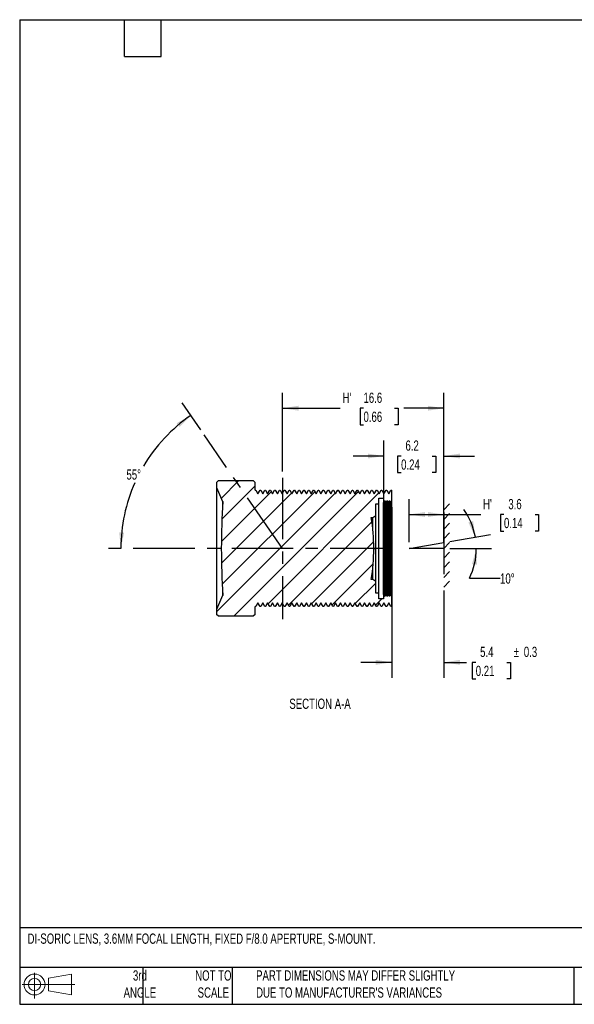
# Model space of a CAD drawing. Header units: millimetres. Extents: x 3 to 137, y 3 to 105.
# Tile 1 of 3: x 3 to 60, y 3 to 105. Entities that reach past the tile are written whole.
import ezdxf

# ---------------------------------------------------------------- set-up
doc = ezdxf.new("R2010")
doc.units = ezdxf.units.MM
doc.header["$LTSCALE"] = 0.5
doc.header["$PDSIZE"] = -1
doc.linetypes.add('CENTERX2', pattern=[20.32, 12.7, -2.54, 2.54, -2.54])
doc.layers.add('CENTER', color=40, linetype='CENTERX2')
doc.layers.add('DIMENSIONS', color=140, linetype='Continuous', lineweight=25)
doc.layers.add('TEXT', color=140, linetype='Continuous', lineweight=25)
doc.styles.add('SLDTEXTSTYLE0', font='TXT', dxfattribs={"width": 0.7})
doc.dimstyles.new('SLDDIMSTYLE2', dxfattribs={"dimtxt": 1.079004, "dimasz": 1.651, "dimexe": 0, "dimexo": 0.0625, "dimgap": 0.269751, "dimtad": 0, "dimtih": 1, "dimtoh": 1, "dimrnd": 1e-09, "dimzin": 12, "dimdsep": 46, "dimtxsty": 'SLDTEXTSTYLE0', "dimsah": 1, "dimcen": 0.09, "dimadec": 0, "dimazin": 3, "dimtfac": 1, "dimtofl": 0, "dimtmove": 0, "dimatfit": 3, "dimfxl": 0, "dimfrac": 2, "dimtolj": 1, "dimtzin": 12, "dimarcsym": 0})
doc.dimstyles.new('SLDDIMSTYLE4', dxfattribs={"dimtxt": 1.079004, "dimasz": 1.651, "dimexe": 0, "dimexo": 0.0625, "dimgap": 0.269751, "dimtad": 0, "dimtih": 1, "dimtoh": 1, "dimdec": 4, "dimlfac": 0.5, "dimzin": 12, "dimdsep": 46, "dimtxsty": 'SLDTEXTSTYLE0', "dimsah": 1, "dimcen": 0.09, "dimadec": 0, "dimazin": 3, "dimtfac": 1, "dimtdec": 0, "dimtofl": 0, "dimtmove": 0, "dimatfit": 3, "dimfxl": 0, "dimfrac": 2, "dimtolj": 1, "dimtzin": 12, "dimarcsym": 0})
doc.dimstyles.new('SLDDIMSTYLE5', dxfattribs={"dimtxt": 1.079004, "dimasz": 1.651, "dimexe": 0, "dimexo": 0.0625, "dimgap": 0.269751, "dimtad": 0, "dimtih": 1, "dimtoh": 1, "dimrnd": 1e-09, "dimzin": 12, "dimdsep": 46, "dimtxsty": 'SLDTEXTSTYLE0', "dimsah": 1, "dimcen": 0.09, "dimadec": 0, "dimazin": 3, "dimtfac": 1, "dimtmove": 0, "dimatfit": 0, "dimfxl": 0, "dimfrac": 2, "dimtolj": 1, "dimtzin": 12, "dimarcsym": 0})

# ---------------------------------------------------------------- blocks, each defined once
blk = doc.blocks.new('Block11')
at = {"color": 7, "linetype": 'Continuous', "lineweight": 18}
for p, q in [((1.29, 2.66), (1.29, 0)), ((2.74, 2.08), (5.09, 2.52)), ((2.74, 0.8), (2.74, 2.08)), ((5.09, 2.52), (5.09, 0.37)), ((0, 1.44), (5.44, 1.44)), ((2.74, 0.8), (5.09, 0.37))]:
    blk.add_line(p, q, dxfattribs=at)
for radius in [1.08, 0.643]:
    blk.add_circle((1.29, 1.44), radius, dxfattribs=at)
blk = doc.blocks.new('Block12')
at = {"color": 7, "linetype": 'Continuous'}
blk.add_blockref('Block11', (0, 0), dxfattribs=at)
blk = doc.blocks.new('_D_4')
at = {"layer": 'DIMENSIONS'}
blk.add_line((21.85, 62.46), (19.93, 65.25), dxfattribs=at)
for start, end in [(124.56, 149.3186), (155.9592, 180)]:
    blk.add_arc((30.28, 50.21), 16.67, start, end, dxfattribs=at)
for points in [[(20.83, 63.94), (19.36, 63.14), (19.67, 62.74)], [(13.61, 50.21), (13.95, 51.85), (13.44, 51.87)]]:
    blk.add_solid(points, dxfattribs=at)
at = {"layer": 'DIMENSIONS', "insert": (14.19, 58.37), "char_height": 1.058, "attachment_point": 1, "style": 'SLDTEXTSTYLE0'}
blk.add_mtext('55°', dxfattribs=at)
blk = doc.blocks.new('_D_5')
at = {"layer": 'DIMENSIONS'}
for p, q in [((41.56, 54.47), (41.56, 36.87)), ((46.93, 45.88), (46.93, 36.87)), ((41.56, 38.46), (38.38, 38.46)), ((46.93, 38.46), (49.25, 38.46)), ((50.22, 38.46), (49.86, 38.46)), ((49.86, 38.46), (49.86, 36.75)), ((53.42, 38.46), (53.79, 38.46)), ((53.79, 38.46), (53.79, 36.75)), ((49.86, 36.75), (50.22, 36.75)), ((53.79, 36.75), (53.42, 36.75))]:
    blk.add_line(p, q, dxfattribs=at)
for points in [[(41.56, 38.46), (39.91, 38.72), (39.91, 38.21)], [(46.93, 38.46), (48.58, 38.21), (48.58, 38.72)]]:
    blk.add_solid(points, dxfattribs=at)
at = {"layer": 'DIMENSIONS', "char_height": 1.058, "attachment_point": 1, "style": 'SLDTEXTSTYLE0'}
for s, insert in [('5.4', (50.67, 40.07)), ('%%p', (54.15, 40.07)), ('0.3', (55.18, 40.07)), ('0.21', (50.22, 38.11))]:
    blk.add_mtext(s, dxfattribs=dict(at, insert=insert))
blk = doc.blocks.new('_D_6')
at = {"layer": 'DIMENSIONS'}
for p, q in [((40.75, 50.85), (40.75, 61.34)), ((46.93, 54.55), (46.93, 61.34)), ((40.75, 59.75), (37.57, 59.75)), ((42.52, 59.75), (42.16, 59.75)), ((42.16, 59.75), (42.16, 58.04)), ((45.73, 59.75), (46.09, 59.75)), ((46.09, 59.75), (46.09, 58.04)), ((46.93, 59.75), (50.1, 59.75)), ((42.16, 58.04), (42.52, 58.04)), ((46.09, 58.04), (45.73, 58.04))]:
    blk.add_line(p, q, dxfattribs=at)
for points in [[(40.75, 59.75), (39.1, 60), (39.1, 59.5)], [(46.93, 59.75), (48.58, 59.5), (48.58, 60)]]:
    blk.add_solid(points, dxfattribs=at)
at = {"layer": 'DIMENSIONS', "char_height": 1.058, "attachment_point": 1, "style": 'SLDTEXTSTYLE0'}
for s, insert in [('6.2', (42.97, 61.36)), ('0.24', (42.52, 59.4))]:
    blk.add_mtext(s, dxfattribs=dict(at, insert=insert))
blk = doc.blocks.new('_D_7')
at = {"layer": 'DIMENSIONS'}
for p, q in [((30.28, 58.14), (30.28, 66.27)), ((46.93, 54.55), (46.93, 66.27)), ((30.28, 64.68), (36.24, 64.68)), ((38.64, 64.68), (38.28, 64.68)), ((38.28, 64.68), (38.28, 62.97)), ((41.85, 64.68), (42.21, 64.68)), ((42.21, 64.68), (42.21, 62.97)), ((46.93, 64.68), (42.81, 64.68)), ((38.28, 62.97), (38.64, 62.97)), ((42.21, 62.97), (41.85, 62.97))]:
    blk.add_line(p, q, dxfattribs=at)
for points in [[(30.28, 64.68), (31.94, 64.43), (31.94, 64.94)], [(46.93, 64.68), (45.28, 64.94), (45.28, 64.43)]]:
    blk.add_solid(points, dxfattribs=at)
at = {"layer": 'DIMENSIONS', "char_height": 1.058, "attachment_point": 1, "style": 'SLDTEXTSTYLE0'}
for s, insert in [("H'", (36.48, 66.29)), ('16.6', (38.64, 66.29)), ('0.66', (38.64, 64.33))]:
    blk.add_mtext(s, dxfattribs=dict(at, insert=insert))
blk = doc.blocks.new('_D_8')
at = {"layer": 'DIMENSIONS'}
for p, q in [((43.34, 50.85), (43.34, 55.3)), ((46.93, 50.85), (46.93, 55.3)), ((43.34, 53.72), (46.93, 53.72)), ((46.93, 53.72), (50.73, 53.72)), ((53.13, 53.72), (52.77, 53.72)), ((52.77, 53.72), (52.77, 52)), ((56.34, 53.72), (56.7, 53.72)), ((56.7, 53.72), (56.7, 52)), ((52.77, 52), (53.13, 52)), ((56.7, 52), (56.34, 52))]:
    blk.add_line(p, q, dxfattribs=at)
for points in [[(43.34, 53.72), (44.99, 53.46), (44.99, 53.97)], [(46.93, 53.72), (45.28, 53.97), (45.28, 53.46)]]:
    blk.add_solid(points, dxfattribs=at)
at = {"layer": 'DIMENSIONS', "char_height": 1.058, "attachment_point": 1, "style": 'SLDTEXTSTYLE0'}
for s, insert in [("H'", (50.97, 55.32)), ('3.6', (53.58, 55.32)), ('0.14', (53.13, 53.37))]:
    blk.add_mtext(s, dxfattribs=dict(at, insert=insert))
blk = doc.blocks.new('_D_9')
at = {"layer": 'DIMENSIONS'}
for p, q in [((47.55, 50.94), (51.74, 51.66)), ((47.56, 50.21), (51.86, 50.21)), ((49.56, 47.14), (52.73, 47.14))]:
    blk.add_line(p, q, dxfattribs=at)
for start, end in [(9.77, 35.4131), (333.6883, 360)]:
    blk.add_arc((43.34, 50.21), 6.94, start, end, dxfattribs=at)
for points in [[(50.17, 51.39), (49.95, 53.04), (49.46, 52.9)], [(50.28, 50.21), (49.83, 48.6), (50.34, 48.54)]]:
    blk.add_solid(points, dxfattribs=at)
at = {"layer": 'DIMENSIONS', "insert": (52.73, 47.64), "char_height": 1.058, "attachment_point": 1, "style": 'SLDTEXTSTYLE0'}
blk.add_mtext('10°', dxfattribs=at)

msp = doc.modelspace()

# ---------------------------------------------------------------- hatches: boundary and pattern name
at = {"layer": 'CENTER', "linetype": 'Continuous', "lineweight": 18}
h = msp.add_hatch(dxfattribs=at)
h.set_pattern_fill('ANSI31', color=256, scale=0.5, style=0)
edge = h.paths.add_edge_path(flags=0)
edge.add_line((28.25412, 44.59081), (28.47287, 44.21193))
edge.add_line((28.47287, 44.21193), (28.53537, 44.21193))
edge.add_line((28.53537, 44.21193), (28.75412, 44.59081))
edge.add_line((28.75412, 44.59081), (28.97287, 44.21193))
edge.add_line((28.97287, 44.21193), (29.03537, 44.21193))
edge.add_line((29.03537, 44.21193), (29.25412, 44.59081))
edge.add_line((29.25412, 44.59081), (29.47287, 44.21193))
edge.add_line((29.47287, 44.21193), (29.53537, 44.21193))
edge.add_line((29.53537, 44.21193), (29.75412, 44.59081))
edge.add_line((29.75412, 44.59081), (29.97287, 44.21193))
edge.add_line((29.97287, 44.21193), (30.03537, 44.21193))
edge.add_line((30.03537, 44.21193), (30.25412, 44.59081))
edge.add_line((30.25412, 44.59081), (30.47287, 44.21193))
edge.add_line((30.47287, 44.21193), (30.53537, 44.21193))
edge.add_line((30.53537, 44.21193), (30.75412, 44.59081))
edge.add_line((30.75412, 44.59081), (30.97287, 44.21193))
edge.add_line((30.97287, 44.21193), (31.03537, 44.21193))
edge.add_line((31.03537, 44.21193), (31.25412, 44.59081))
edge.add_line((31.25412, 44.59081), (31.47287, 44.21193))
edge.add_line((31.47287, 44.21193), (31.53537, 44.21193))
edge.add_line((31.53537, 44.21193), (31.75412, 44.59081))
edge.add_line((31.75412, 44.59081), (31.97287, 44.21193))
edge.add_line((31.97287, 44.21193), (32.03537, 44.21193))
edge.add_line((32.03537, 44.21193), (32.25412, 44.59081))
edge.add_line((32.25412, 44.59081), (32.47287, 44.21193))
edge.add_line((32.47287, 44.21193), (32.53537, 44.21193))
edge.add_line((32.53537, 44.21193), (32.75412, 44.59081))
edge.add_line((32.75412, 44.59081), (32.97287, 44.21193))
edge.add_line((32.97287, 44.21193), (33.03537, 44.21193))
edge.add_line((33.03537, 44.21193), (33.25412, 44.59081))
edge.add_line((33.25412, 44.59081), (33.47287, 44.21193))
edge.add_line((33.47287, 44.21193), (33.53537, 44.21193))
edge.add_line((33.53537, 44.21193), (33.75412, 44.59081))
edge.add_line((33.75412, 44.59081), (33.97287, 44.21193))
edge.add_line((33.97287, 44.21193), (34.03537, 44.21193))
edge.add_line((34.03537, 44.21193), (34.25412, 44.59081))
edge.add_line((34.25412, 44.59081), (34.47287, 44.21193))
edge.add_line((34.47287, 44.21193), (34.53537, 44.21193))
edge.add_line((34.53537, 44.21193), (34.75412, 44.59081))
edge.add_line((34.75412, 44.59081), (34.97287, 44.21193))
edge.add_line((34.97287, 44.21193), (35.03537, 44.21193))
edge.add_line((35.03537, 44.21193), (35.25412, 44.59081))
edge.add_line((35.25412, 44.59081), (35.47287, 44.21193))
edge.add_line((35.47287, 44.21193), (35.53537, 44.21193))
edge.add_line((35.53537, 44.21193), (35.75412, 44.59081))
edge.add_line((35.75412, 44.59081), (35.97287, 44.21193))
edge.add_line((35.97287, 44.21193), (36.03537, 44.21193))
edge.add_line((36.03537, 44.21193), (36.25412, 44.59081))
edge.add_line((36.25412, 44.59081), (36.47287, 44.21193))
edge.add_line((36.47287, 44.21193), (36.53537, 44.21193))
edge.add_line((36.53537, 44.21193), (36.75412, 44.59081))
edge.add_line((36.75412, 44.59081), (36.97287, 44.21193))
edge.add_line((36.97287, 44.21193), (37.03537, 44.21193))
edge.add_line((37.03537, 44.21193), (37.25412, 44.59081))
edge.add_line((37.25412, 44.59081), (37.47287, 44.21193))
edge.add_line((37.47287, 44.21193), (37.53537, 44.21193))
edge.add_line((37.53537, 44.21193), (37.75412, 44.59081))
edge.add_line((37.75412, 44.59081), (37.97287, 44.21193))
edge.add_line((37.97287, 44.21193), (38.03537, 44.21193))
edge.add_line((38.03537, 44.21193), (38.25412, 44.59081))
edge.add_line((38.25412, 44.59081), (38.47287, 44.21193))
edge.add_line((38.47287, 44.21193), (38.53537, 44.21193))
edge.add_line((38.53537, 44.21193), (38.75412, 44.59081))
edge.add_line((38.75412, 44.59081), (38.97287, 44.21193))
edge.add_line((38.97287, 44.21193), (39.03537, 44.21193))
edge.add_line((39.03537, 44.21193), (39.25412, 44.59081))
edge.add_line((39.25412, 44.59081), (39.47287, 44.21193))
edge.add_line((39.47287, 44.21193), (39.53537, 44.21193))
edge.add_line((39.53537, 44.21193), (39.75412, 44.59081))
edge.add_line((39.75412, 44.59081), (39.97287, 44.21193))
edge.add_line((39.97287, 44.21193), (40.03537, 44.21193))
edge.add_line((40.03537, 44.21193), (40.25412, 44.59081))
edge.add_line((40.25412, 44.59081), (40.47287, 44.21193))
edge.add_line((40.47287, 44.21193), (40.53537, 44.21193))
edge.add_line((40.53537, 44.21193), (40.75412, 44.59081))
edge.add_line((40.75412, 44.59081), (40.97287, 44.21193))
edge.add_line((40.97287, 44.21193), (41.03537, 44.21193))
edge.add_line((41.03537, 44.21193), (41.25412, 44.59081))
edge.add_line((41.25412, 44.59081), (41.47287, 44.21193))
edge.add_line((41.47287, 44.21193), (41.55624, 44.21193))
edge.add_line((41.55624, 44.21193), (41.55624, 45.31578))
edge.add_line((41.55624, 45.31578), (41.47187, 45.46193))
edge.add_line((41.47187, 45.46193), (41.44062, 45.46193))
edge.add_line((41.44062, 45.46193), (41.33124, 45.27248))
edge.add_line((41.33124, 45.27248), (41.22187, 45.46193))
edge.add_line((41.22187, 45.46193), (41.19062, 45.46193))
edge.add_line((41.19062, 45.46193), (41.08124, 45.27248))
edge.add_line((41.08124, 45.27248), (40.97187, 45.46193))
edge.add_line((40.97187, 45.46193), (40.94062, 45.46193))
edge.add_line((40.94062, 45.46193), (40.83124, 45.27248))
edge.add_line((40.83124, 45.27248), (40.72187, 45.46193))
edge.add_line((40.72187, 45.46193), (40.70624, 45.46193))
edge.add_line((40.70624, 45.46193), (40.70624, 45.01193))
edge.add_line((40.70624, 45.01193), (40.20624, 45.01193))
edge.add_line((40.20624, 45.01193), (40.20624, 45.61193))
edge.add_line((40.20624, 45.61193), (39.90624, 45.61193))
edge.add_line((39.90624, 45.61193), (39.90624, 46.81193))
edge.add_line((39.90624, 46.81193), (39.60624, 47.01193))
edge.add_line((39.60624, 47.01193), (39.43624, 47.01193))
edge.add_arc((20.59506, 50.21193), 19.111, 350.3608268, 369.6391732)
edge.add_line((39.43624, 53.41193), (39.60624, 53.41193))
edge.add_line((39.60624, 53.41193), (39.90624, 53.61193))
edge.add_line((39.90624, 53.61193), (39.90624, 54.81193))
edge.add_line((39.90624, 54.81193), (40.20624, 54.81193))
edge.add_line((40.20624, 54.81193), (40.20624, 55.41193))
edge.add_line((40.20624, 55.41193), (40.70624, 55.41193))
edge.add_line((40.70624, 55.41193), (40.70624, 54.96193))
edge.add_line((40.70624, 54.96193), (40.72187, 54.96193))
edge.add_line((40.72187, 54.96193), (40.83124, 55.15137))
edge.add_line((40.83124, 55.15137), (40.94062, 54.96193))
edge.add_line((40.94062, 54.96193), (40.97187, 54.96193))
edge.add_line((40.97187, 54.96193), (41.08124, 55.15137))
edge.add_line((41.08124, 55.15137), (41.19062, 54.96193))
edge.add_line((41.19062, 54.96193), (41.22187, 54.96193))
edge.add_line((41.22187, 54.96193), (41.33124, 55.15137))
edge.add_line((41.33124, 55.15137), (41.44062, 54.96193))
edge.add_line((41.44062, 54.96193), (41.47187, 54.96193))
edge.add_line((41.47187, 54.96193), (41.55624, 55.10807))
edge.add_line((41.55624, 55.10807), (41.55624, 56.21193))
edge.add_line((41.55624, 56.21193), (41.47287, 56.21193))
edge.add_line((41.47287, 56.21193), (41.25412, 55.83304))
edge.add_line((41.25412, 55.83304), (41.03537, 56.21193))
edge.add_line((41.03537, 56.21193), (40.97287, 56.21193))
edge.add_line((40.97287, 56.21193), (40.75412, 55.83304))
edge.add_line((40.75412, 55.83304), (40.53537, 56.21193))
edge.add_line((40.53537, 56.21193), (40.47287, 56.21193))
edge.add_line((40.47287, 56.21193), (40.25412, 55.83304))
edge.add_line((40.25412, 55.83304), (40.03537, 56.21193))
edge.add_line((40.03537, 56.21193), (39.97287, 56.21193))
edge.add_line((39.97287, 56.21193), (39.75412, 55.83304))
edge.add_line((39.75412, 55.83304), (39.53537, 56.21193))
edge.add_line((39.53537, 56.21193), (39.47287, 56.21193))
edge.add_line((39.47287, 56.21193), (39.25412, 55.83304))
edge.add_line((39.25412, 55.83304), (39.03537, 56.21193))
edge.add_line((39.03537, 56.21193), (38.97287, 56.21193))
edge.add_line((38.97287, 56.21193), (38.75412, 55.83304))
edge.add_line((38.75412, 55.83304), (38.53537, 56.21193))
edge.add_line((38.53537, 56.21193), (38.47287, 56.21193))
edge.add_line((38.47287, 56.21193), (38.25412, 55.83304))
edge.add_line((38.25412, 55.83304), (38.03537, 56.21193))
edge.add_line((38.03537, 56.21193), (37.97287, 56.21193))
edge.add_line((37.97287, 56.21193), (37.75412, 55.83304))
edge.add_line((37.75412, 55.83304), (37.53537, 56.21193))
edge.add_line((37.53537, 56.21193), (37.47287, 56.21193))
edge.add_line((37.47287, 56.21193), (37.25412, 55.83304))
edge.add_line((37.25412, 55.83304), (37.03537, 56.21193))
edge.add_line((37.03537, 56.21193), (36.97287, 56.21193))
edge.add_line((36.97287, 56.21193), (36.75412, 55.83304))
edge.add_line((36.75412, 55.83304), (36.53537, 56.21193))
edge.add_line((36.53537, 56.21193), (36.47287, 56.21193))
edge.add_line((36.47287, 56.21193), (36.25412, 55.83304))
edge.add_line((36.25412, 55.83304), (36.03537, 56.21193))
edge.add_line((36.03537, 56.21193), (35.97287, 56.21193))
edge.add_line((35.97287, 56.21193), (35.75412, 55.83304))
edge.add_line((35.75412, 55.83304), (35.53537, 56.21193))
edge.add_line((35.53537, 56.21193), (35.47287, 56.21193))
edge.add_line((35.47287, 56.21193), (35.25412, 55.83304))
edge.add_line((35.25412, 55.83304), (35.03537, 56.21193))
edge.add_line((35.03537, 56.21193), (34.97287, 56.21193))
edge.add_line((34.97287, 56.21193), (34.75412, 55.83304))
edge.add_line((34.75412, 55.83304), (34.53537, 56.21193))
edge.add_line((34.53537, 56.21193), (34.47287, 56.21193))
edge.add_line((34.47287, 56.21193), (34.25412, 55.83304))
edge.add_line((34.25412, 55.83304), (34.03537, 56.21193))
edge.add_line((34.03537, 56.21193), (33.97287, 56.21193))
edge.add_line((33.97287, 56.21193), (33.75412, 55.83304))
edge.add_line((33.75412, 55.83304), (33.53537, 56.21193))
edge.add_line((33.53537, 56.21193), (33.47287, 56.21193))
edge.add_line((33.47287, 56.21193), (33.25412, 55.83304))
edge.add_line((33.25412, 55.83304), (33.03537, 56.21193))
edge.add_line((33.03537, 56.21193), (32.97287, 56.21193))
edge.add_line((32.97287, 56.21193), (32.75412, 55.83304))
edge.add_line((32.75412, 55.83304), (32.53537, 56.21193))
edge.add_line((32.53537, 56.21193), (32.47287, 56.21193))
edge.add_line((32.47287, 56.21193), (32.25412, 55.83304))
edge.add_line((32.25412, 55.83304), (32.03537, 56.21193))
edge.add_line((32.03537, 56.21193), (31.97287, 56.21193))
edge.add_line((31.97287, 56.21193), (31.75412, 55.83304))
edge.add_line((31.75412, 55.83304), (31.53537, 56.21193))
edge.add_line((31.53537, 56.21193), (31.47287, 56.21193))
edge.add_line((31.47287, 56.21193), (31.25412, 55.83304))
edge.add_line((31.25412, 55.83304), (31.03537, 56.21193))
edge.add_line((31.03537, 56.21193), (30.97287, 56.21193))
edge.add_line((30.97287, 56.21193), (30.75412, 55.83304))
edge.add_line((30.75412, 55.83304), (30.53537, 56.21193))
edge.add_line((30.53537, 56.21193), (30.47287, 56.21193))
edge.add_line((30.47287, 56.21193), (30.25412, 55.83304))
edge.add_line((30.25412, 55.83304), (30.03537, 56.21193))
edge.add_line((30.03537, 56.21193), (29.97287, 56.21193))
edge.add_line((29.97287, 56.21193), (29.75412, 55.83304))
edge.add_line((29.75412, 55.83304), (29.53537, 56.21193))
edge.add_line((29.53537, 56.21193), (29.47287, 56.21193))
edge.add_line((29.47287, 56.21193), (29.25412, 55.83304))
edge.add_line((29.25412, 55.83304), (29.03537, 56.21193))
edge.add_line((29.03537, 56.21193), (28.97287, 56.21193))
edge.add_line((28.97287, 56.21193), (28.75412, 55.83304))
edge.add_line((28.75412, 55.83304), (28.53537, 56.21193))
edge.add_line((28.53537, 56.21193), (28.47287, 56.21193))
edge.add_line((28.47287, 56.21193), (28.25412, 55.83304))
edge.add_line((28.25412, 55.83304), (28.03537, 56.21193))
edge.add_line((28.03537, 56.21193), (27.97287, 56.21193))
edge.add_line((27.97287, 56.21193), (27.75412, 55.83304))
edge.add_line((27.75412, 55.83304), (27.53537, 56.21193))
edge.add_line((27.53537, 56.21193), (27.47287, 56.21193))
edge.add_line((27.47287, 56.21193), (27.47287, 57.01193))
edge.add_line((27.47287, 57.01193), (27.27287, 57.21193))
edge.add_line((27.27287, 57.21193), (23.67287, 57.21193))
edge.add_line((23.67287, 57.21193), (23.47287, 57.01193))
edge.add_line((23.47287, 57.01193), (23.47287, 56.51193))
edge.add_line((23.47287, 56.51193), (24.08439, 55.06193))
edge.add_line((24.08439, 55.06193), (24.13439, 55.06193))
edge.add_arc((96.87287, 50.21193), 72.9, 176.1853233, 183.8146767)
edge.add_line((24.13439, 45.36193), (24.08439, 45.36193))
edge.add_line((24.08439, 45.36193), (23.47287, 43.91193))
edge.add_line((23.47287, 43.91193), (23.47287, 43.41193))
edge.add_line((23.47287, 43.41193), (23.67287, 43.21193))
edge.add_line((23.67287, 43.21193), (27.27287, 43.21193))
edge.add_line((27.27287, 43.21193), (27.47287, 43.41193))
edge.add_line((27.47287, 43.41193), (27.47287, 44.21193))
edge.add_line((27.47287, 44.21193), (27.53537, 44.21193))
edge.add_line((27.53537, 44.21193), (27.75412, 44.59081))
edge.add_line((27.75412, 44.59081), (27.97287, 44.21193))
edge.add_line((27.97287, 44.21193), (28.03537, 44.21193))
edge.add_line((28.03537, 44.21193), (28.25412, 44.59081))

# ---------------------------------------------------------------- linework, layer by layer
for p, q in [((23.47287, 57.01193), (23.67287, 57.21193)), ((23.47287, 57.01193), (23.47287, 56.51193)), ((23.67287, 57.21193), (27.27287, 57.21193)), ((27.27287, 57.21193), (27.47287, 57.01193)), ((27.47287, 56.21193), (27.47287, 57.01193)), ((23.47287, 56.51193), (24.08439, 55.06193)), ((23.47287, 56.51193), (23.47287, 50.21193)), ((27.47287, 56.21193), (27.53537, 56.21193)), ((27.53537, 56.21193), (27.75412, 55.83304)), ((27.75412, 55.83304), (27.97287, 56.21193)), ((27.97287, 56.21193), (28.03537, 56.21193)), ((28.03537, 56.21193), (28.25412, 55.83304)), ((28.25412, 55.83304), (28.47287, 56.21193)), ((28.47287, 56.21193), (28.53537, 56.21193)), ((28.53537, 56.21193), (28.75412, 55.83304)), ((28.75412, 55.83304), (28.97287, 56.21193)), ((28.97287, 56.21193), (29.03537, 56.21193)), ((29.03537, 56.21193), (29.25412, 55.83304)), ((29.25412, 55.83304), (29.47287, 56.21193)), ((29.47287, 56.21193), (29.53537, 56.21193)), ((29.53537, 56.21193), (29.75412, 55.83304)), ((29.75412, 55.83304), (29.97287, 56.21193)), ((29.97287, 56.21193), (30.03537, 56.21193)), ((30.03537, 56.21193), (30.25412, 55.83304)), ((30.25412, 55.83304), (30.47287, 56.21193)), ((30.47287, 56.21193), (30.53537, 56.21193)), ((30.53537, 56.21193), (30.75412, 55.83304)), ((30.75412, 55.83304), (30.97287, 56.21193)), ((30.97287, 56.21193), (31.03537, 56.21193)), ((31.03537, 56.21193), (31.25412, 55.83304)), ((31.25412, 55.83304), (31.47287, 56.21193)), ((31.47287, 56.21193), (31.53537, 56.21193)), ((31.53537, 56.21193), (31.75412, 55.83304)), ((31.75412, 55.83304), (31.97287, 56.21193)), ((31.97287, 56.21193), (32.03537, 56.21193)), ((32.03537, 56.21193), (32.25412, 55.83304)), ((32.25412, 55.83304), (32.47287, 56.21193)), ((32.47287, 56.21193), (32.53537, 56.21193)), ((32.53537, 56.21193), (32.75412, 55.83304)), ((32.75412, 55.83304), (32.97287, 56.21193)), ((32.97287, 56.21193), (33.03537, 56.21193)), ((33.03537, 56.21193), (33.25412, 55.83304)), ((33.25412, 55.83304), (33.47287, 56.21193)), ((33.47287, 56.21193), (33.53537, 56.21193)), ((33.53537, 56.21193), (33.75412, 55.83304)), ((33.75412, 55.83304), (33.97287, 56.21193)), ((33.97287, 56.21193), (34.03537, 56.21193)), ((34.03537, 56.21193), (34.25412, 55.83304)), ((34.25412, 55.83304), (34.47287, 56.21193)), ((34.47287, 56.21193), (34.53537, 56.21193)), ((34.53537, 56.21193), (34.75412, 55.83304)), ((34.75412, 55.83304), (34.97287, 56.21193)), ((34.97287, 56.21193), (35.03537, 56.21193)), ((35.03537, 56.21193), (35.25412, 55.83304)), ((35.25412, 55.83304), (35.47287, 56.21193)), ((35.47287, 56.21193), (35.53537, 56.21193)), ((35.53537, 56.21193), (35.75412, 55.83304)), ((35.75412, 55.83304), (35.97287, 56.21193)), ((35.97287, 56.21193), (36.03537, 56.21193)), ((36.03537, 56.21193), (36.25412, 55.83304)), ((36.25412, 55.83304), (36.47287, 56.21193)), ((36.47287, 56.21193), (36.53537, 56.21193)), ((36.53537, 56.21193), (36.75412, 55.83304)), ((36.75412, 55.83304), (36.97287, 56.21193)), ((36.97287, 56.21193), (37.03537, 56.21193)), ((37.03537, 56.21193), (37.25412, 55.83304)), ((37.25412, 55.83304), (37.47287, 56.21193)), ((37.47287, 56.21193), (37.53537, 56.21193)), ((37.53537, 56.21193), (37.75412, 55.83304)), ((37.75412, 55.83304), (37.97287, 56.21193)), ((37.97287, 56.21193), (38.03537, 56.21193)), ((38.03537, 56.21193), (38.25412, 55.83304)), ((38.25412, 55.83304), (38.47287, 56.21193)), ((38.47287, 56.21193), (38.53537, 56.21193)), ((38.53537, 56.21193), (38.75412, 55.83304)), ((38.75412, 55.83304), (38.97287, 56.21193)), ((38.97287, 56.21193), (39.03537, 56.21193)), ((39.03537, 56.21193), (39.25412, 55.83304)), ((39.25412, 55.83304), (39.47287, 56.21193)), ((39.47287, 56.21193), (39.53537, 56.21193)), ((39.53537, 56.21193), (39.75412, 55.83304)), ((39.75412, 55.83304), (39.97287, 56.21193)), ((39.97287, 56.21193), (40.03537, 56.21193)), ((40.03537, 56.21193), (40.25412, 55.83304)), ((40.25412, 55.83304), (40.47287, 56.21193)), ((40.47287, 56.21193), (40.53537, 56.21193)), ((40.53537, 56.21193), (40.75412, 55.83304)), ((40.75412, 55.83304), (40.97287, 56.21193)), ((40.97287, 56.21193), (41.03537, 56.21193)), ((41.03537, 56.21193), (41.25412, 55.83304)), ((41.25412, 55.83304), (41.47287, 56.21193)), ((41.47287, 56.21193), (41.55624, 56.21193)), ((41.55624, 55.10807), (41.55624, 56.21193)), ((24.08439, 55.06193), (24.13439, 55.06193)), ((24.08439, 55.06193), (24.08439, 54.24258)), ((40.20624, 55.41193), (40.70624, 55.41193)), ((40.20624, 54.81193), (40.20624, 55.41193)), ((40.70624, 55.41193), (40.70624, 54.96193)), ((40.70624, 54.96193), (40.72187, 54.96193)), ((40.70624, 50.21193), (40.70624, 54.96193)), ((40.72187, 54.96193), (40.83124, 55.15137)), ((40.72187, 50.21193), (40.72187, 54.96193)), ((40.83124, 55.15137), (40.94062, 54.96193)), ((40.83124, 50.21193), (40.83124, 55.15137)), ((40.94062, 54.96193), (40.97187, 54.96193)), ((40.94062, 50.21193), (40.94062, 54.96193)), ((40.97187, 54.96193), (41.08124, 55.15137)), ((40.97187, 50.21193), (40.97187, 54.96193)), ((41.08124, 55.15137), (41.19062, 54.96193)), ((41.08124, 50.21193), (41.08124, 55.15137)), ((41.19062, 54.96193), (41.22187, 54.96193)), ((41.19062, 50.21193), (41.19062, 54.96193)), ((41.22187, 54.96193), (41.33124, 55.15137)), ((41.22187, 50.21193), (41.22187, 54.96193)), ((41.33124, 55.15137), (41.44062, 54.96193)), ((41.33124, 50.21193), (41.33124, 55.15137)), ((41.44062, 54.96193), (41.47187, 54.96193)), ((41.44062, 50.21193), (41.44062, 54.96193)), ((41.47187, 54.96193), (41.55624, 55.10807)), ((41.47187, 50.21193), (41.47187, 54.96193)), ((41.55624, 50.21193), (41.55624, 55.10807)), ((39.90624, 54.81193), (40.20624, 54.81193)), ((39.90624, 53.61193), (39.90624, 54.81193)), ((40.20624, 50.21193), (40.20624, 54.81193)), ((39.43624, 53.41193), (39.60624, 53.41193)), ((39.60624, 53.41193), (39.90624, 53.61193)), ((39.60624, 52.16259), (39.60624, 53.41193)), ((39.90624, 50.21193), (39.90624, 53.61193)), ((23.47287, 50.21193), (23.47287, 43.91193)), ((23.97287, 50.21193), (23.47287, 50.21193)), ((39.70606, 50.21193), (39.90624, 50.21193)), ((40.20624, 50.21193), (39.90624, 50.21193)), ((39.90624, 46.81193), (39.90624, 50.21193)), ((40.70624, 50.21193), (40.20624, 50.21193)), ((40.20624, 45.61193), (40.20624, 50.21193)), ((40.72187, 50.21193), (40.70624, 50.21193)), ((40.70624, 45.46193), (40.70624, 50.21193)), ((40.72187, 50.21193), (40.83124, 50.21193)), ((40.72187, 45.46193), (40.72187, 50.21193)), ((40.94062, 50.21193), (40.83124, 50.21193)), ((40.83124, 45.27248), (40.83124, 50.21193)), ((40.97187, 50.21193), (40.94062, 50.21193)), ((40.94062, 45.46193), (40.94062, 50.21193)), ((40.97187, 45.46193), (40.97187, 50.21193)), ((41.19062, 50.21193), (41.08124, 50.21193)), ((41.08124, 45.27248), (41.08124, 50.21193)), ((41.22187, 50.21193), (41.19062, 50.21193)), ((41.19062, 45.46193), (41.19062, 50.21193)), ((41.22187, 45.46193), (41.22187, 50.21193)), ((41.44062, 50.21193), (41.33124, 50.21193)), ((41.33124, 45.27248), (41.33124, 50.21193)), ((41.47187, 50.21193), (41.44062, 50.21193)), ((41.44062, 45.46193), (41.44062, 50.21193)), ((41.47187, 50.21193), (41.55624, 50.21193)), ((41.47187, 45.46193), (41.47187, 50.21193)), ((41.55624, 45.31578), (41.55624, 50.21193)), ((39.60624, 47.01193), (39.60624, 48.26126)), ((39.60624, 47.01193), (39.43624, 47.01193)), ((39.90624, 46.81193), (39.60624, 47.01193)), ((39.90624, 45.61193), (39.90624, 46.81193)), ((24.08439, 46.18127), (24.08439, 45.36193)), ((24.08439, 45.36193), (23.47287, 43.91193)), ((24.13439, 45.36193), (24.08439, 45.36193)), ((40.20624, 45.61193), (39.90624, 45.61193)), ((40.20624, 45.01193), (40.20624, 45.61193)), ((40.70624, 45.01193), (40.20624, 45.01193)), ((40.70624, 45.46193), (40.70624, 45.01193)), ((40.72187, 45.46193), (40.70624, 45.46193)), ((40.83124, 45.27248), (40.72187, 45.46193)), ((40.94062, 45.46193), (40.83124, 45.27248)), ((40.97187, 45.46193), (40.94062, 45.46193)), ((41.08124, 45.27248), (40.97187, 45.46193)), ((41.19062, 45.46193), (41.08124, 45.27248)), ((41.22187, 45.46193), (41.19062, 45.46193)), ((41.33124, 45.27248), (41.22187, 45.46193)), ((41.44062, 45.46193), (41.33124, 45.27248)), ((41.47187, 45.46193), (41.44062, 45.46193)), ((41.55624, 45.31578), (41.47187, 45.46193)), ((41.55624, 44.21193), (41.55624, 45.31578)), ((23.47287, 43.91193), (23.47287, 43.41193)), ((27.53537, 44.21193), (27.47287, 44.21193)), ((27.47287, 43.41193), (27.47287, 44.21193)), ((27.75412, 44.59081), (27.53537, 44.21193)), ((27.97287, 44.21193), (27.75412, 44.59081)), ((28.03537, 44.21193), (27.97287, 44.21193)), ((28.25412, 44.59081), (28.03537, 44.21193)), ((28.47287, 44.21193), (28.25412, 44.59081)), ((28.53537, 44.21193), (28.47287, 44.21193)), ((28.75412, 44.59081), (28.53537, 44.21193)), ((28.97287, 44.21193), (28.75412, 44.59081)), ((29.03537, 44.21193), (28.97287, 44.21193)), ((29.25412, 44.59081), (29.03537, 44.21193)), ((29.47287, 44.21193), (29.25412, 44.59081)), ((29.53537, 44.21193), (29.47287, 44.21193)), ((29.75412, 44.59081), (29.53537, 44.21193)), ((29.97287, 44.21193), (29.75412, 44.59081)), ((30.03537, 44.21193), (29.97287, 44.21193)), ((30.25412, 44.59081), (30.03537, 44.21193)), ((30.47287, 44.21193), (30.25412, 44.59081)), ((30.53537, 44.21193), (30.47287, 44.21193)), ((30.75412, 44.59081), (30.53537, 44.21193)), ((30.97287, 44.21193), (30.75412, 44.59081)), ((31.03537, 44.21193), (30.97287, 44.21193)), ((31.25412, 44.59081), (31.03537, 44.21193)), ((31.47287, 44.21193), (31.25412, 44.59081)), ((31.53537, 44.21193), (31.47287, 44.21193)), ((31.75412, 44.59081), (31.53537, 44.21193)), ((31.97287, 44.21193), (31.75412, 44.59081)), ((32.03537, 44.21193), (31.97287, 44.21193)), ((32.25412, 44.59081), (32.03537, 44.21193)), ((32.47287, 44.21193), (32.25412, 44.59081)), ((32.53537, 44.21193), (32.47287, 44.21193)), ((32.75412, 44.59081), (32.53537, 44.21193)), ((32.97287, 44.21193), (32.75412, 44.59081)), ((33.03537, 44.21193), (32.97287, 44.21193)), ((33.25412, 44.59081), (33.03537, 44.21193)), ((33.47287, 44.21193), (33.25412, 44.59081)), ((33.53537, 44.21193), (33.47287, 44.21193)), ((33.75412, 44.59081), (33.53537, 44.21193)), ((33.97287, 44.21193), (33.75412, 44.59081)), ((34.03537, 44.21193), (33.97287, 44.21193)), ((34.25412, 44.59081), (34.03537, 44.21193)), ((34.47287, 44.21193), (34.25412, 44.59081)), ((34.53537, 44.21193), (34.47287, 44.21193)), ((34.75412, 44.59081), (34.53537, 44.21193)), ((34.97287, 44.21193), (34.75412, 44.59081)), ((35.03537, 44.21193), (34.97287, 44.21193)), ((35.25412, 44.59081), (35.03537, 44.21193)), ((35.47287, 44.21193), (35.25412, 44.59081)), ((35.53537, 44.21193), (35.47287, 44.21193)), ((35.75412, 44.59081), (35.53537, 44.21193)), ((35.97287, 44.21193), (35.75412, 44.59081)), ((36.03537, 44.21193), (35.97287, 44.21193)), ((36.25412, 44.59081), (36.03537, 44.21193)), ((36.47287, 44.21193), (36.25412, 44.59081)), ((36.53537, 44.21193), (36.47287, 44.21193)), ((36.75412, 44.59081), (36.53537, 44.21193)), ((36.97287, 44.21193), (36.75412, 44.59081)), ((37.03537, 44.21193), (36.97287, 44.21193)), ((37.25412, 44.59081), (37.03537, 44.21193)), ((37.47287, 44.21193), (37.25412, 44.59081)), ((37.53537, 44.21193), (37.47287, 44.21193)), ((37.75412, 44.59081), (37.53537, 44.21193)), ((37.97287, 44.21193), (37.75412, 44.59081)), ((38.03537, 44.21193), (37.97287, 44.21193)), ((38.25412, 44.59081), (38.03537, 44.21193)), ((38.47287, 44.21193), (38.25412, 44.59081)), ((38.53537, 44.21193), (38.47287, 44.21193)), ((38.75412, 44.59081), (38.53537, 44.21193)), ((38.97287, 44.21193), (38.75412, 44.59081)), ((39.03537, 44.21193), (38.97287, 44.21193)), ((39.25412, 44.59081), (39.03537, 44.21193)), ((39.47287, 44.21193), (39.25412, 44.59081)), ((39.53537, 44.21193), (39.47287, 44.21193)), ((39.75412, 44.59081), (39.53537, 44.21193)), ((39.97287, 44.21193), (39.75412, 44.59081)), ((40.03537, 44.21193), (39.97287, 44.21193)), ((40.25412, 44.59081), (40.03537, 44.21193)), ((40.47287, 44.21193), (40.25412, 44.59081)), ((40.53537, 44.21193), (40.47287, 44.21193)), ((40.75412, 44.59081), (40.53537, 44.21193)), ((40.97287, 44.21193), (40.75412, 44.59081)), ((41.03537, 44.21193), (40.97287, 44.21193)), ((41.25412, 44.59081), (41.03537, 44.21193)), ((41.47287, 44.21193), (41.25412, 44.59081)), ((41.55624, 44.21193), (41.47287, 44.21193)), ((23.67287, 43.21193), (23.47287, 43.41193)), ((27.27287, 43.21193), (23.67287, 43.21193)), ((27.47287, 43.41193), (27.27287, 43.21193))]:
    msp.add_line(p, q)
for centre, radius, start, end in [((96.87287, 50.21193), 72.9, 176.1853233, 183.8146767), ((20.59506, 50.21193), 19.111, 350.3608268, 9.6391732)]:
    msp.add_arc(centre, radius, start, end)
at = {"layer": 'CENTER'}
for p, q in [((30.28424, 50.21193), (22.21033, 61.93323)), ((30.28424, 57.508), (30.28424, 42.92733)), ((46.92624, 54.21193), (47.51183, 54.83009)), ((46.92624, 53.91236), (46.92624, 46.51149)), ((46.92624, 53.21193), (47.51183, 53.83009)), ((46.92624, 53.21193), (47.51183, 53.83009)), ((46.92624, 52.21193), (47.51183, 52.83009)), ((46.92624, 52.21193), (47.51183, 52.83009)), ((46.92624, 52.21193), (47.51183, 52.83009)), ((46.92624, 51.21193), (47.51183, 51.83009)), ((46.92624, 51.21193), (47.51183, 51.83009)), ((46.92624, 51.21193), (47.51183, 51.83009)), ((46.92624, 51.21193), (47.51183, 51.83009)), ((43.33624, 50.21193), (46.92624, 50.83009)), ((46.92624, 50.21193), (47.51183, 50.83009)), ((46.92624, 50.21193), (47.51183, 50.83009)), ((46.92624, 50.21193), (47.51183, 50.83009)), ((46.92624, 50.21193), (47.51183, 50.83009)), ((46.92624, 50.21193), (47.51183, 50.83009)), ((41.55624, 50.21193), (12.11979, 50.21193)), ((46.92624, 50.21193), (43.33624, 50.21193)), ((46.92624, 49.21193), (47.51183, 49.83009)), ((46.92624, 49.21193), (47.51183, 49.83009)), ((46.92624, 49.21193), (47.51183, 49.83009)), ((46.92624, 49.21193), (47.51183, 49.83009)), ((46.92624, 48.21193), (47.51183, 48.83009)), ((46.92624, 48.21193), (47.51183, 48.83009)), ((46.92624, 48.21193), (47.51183, 48.83009)), ((46.92624, 47.21193), (47.51183, 47.83009)), ((46.92624, 47.21193), (47.51183, 47.83009)), ((46.92624, 46.21193), (47.51183, 46.83009))]:
    msp.add_line(p, q, dxfattribs=at)
msp.add_point((40.74624, 50.21193), dxfattribs=at)
at = {"layer": 'TEXT'}
for p, q in [((3.175, 104.775), (136.525, 104.775)), ((3.175, 104.775), (3.175, 3.175)), ((13.97, 100.965), (13.97, 104.775)), ((17.78, 100.965), (17.78, 104.775)), ((13.97, 100.965), (17.78, 100.965)), ((136.525, 11.06305), (3.175, 11.06305)), ((136.525, 6.985), (3.175, 6.985)), ((15.875, 6.985), (15.875, 3.175)), ((25.10581, 6.985), (25.10581, 3.175)), ((60.32324, 6.985), (60.32324, 3.175)), ((3.175, 3.175), (136.525, 3.175))]:
    msp.add_line(p, q, dxfattribs=at)

# ---------------------------------------------------------------- block references
msp.add_blockref('Block12', (3.41897, 3.77693), dxfattribs=at)

# ---------------------------------------------------------------- texts
at = {"layer": 'DIMENSIONS', "insert": (34.1565, 34.71768), "char_height": 1.0583333, "attachment_point": 2, "style": 'SLDTEXTSTYLE0'}
msp.add_mtext('SECTION A-A', dxfattribs=at)
at = {"layer": 'TEXT', "style": 'SLDTEXTSTYLE0'}
for s, insert, char_height, attachment_point in [('DI-SORIC LENS, 3.6MM FOCAL LENGTH, FIXED F/8.0 APERTURE, S-MOUNT.', (3.98287, 10.4811), 1.0583333, 1), ('3rd^JANGLE', (15.57432, 6.682), 1.058333, 2), ('NOT TO^JSCALE', (23.15177, 6.682), 1.0583333, 2), ("PART DIMENSIONS MAY DIFFER SLIGHTLY ^JDUE TO MANUFACTURER'S VARIANCES", (27.55964, 6.682), 1.0583333, 1)]:
    msp.add_mtext(s, dxfattribs=dict(at, insert=insert, char_height=char_height, attachment_point=attachment_point))

# ---------------------------------------------------------------- dimensions: what is measured, and where the dimension line sits
at = {"layer": 'DIMENSIONS'}
for base, p1, p2, text, dimstyle, picture, middle in [((30.28424, 64.68491), (46.92624, 53.91236), (30.28424, 57.508), "H'<>", 'SLDDIMSTYLE2', '_D_7', (39.52469, 64.68491)), ((41.55624, 38.46172), (46.92624, 46.51149), (41.55624, 55.10807), '<>%%p0.3', 'SLDDIMSTYLE5', '_D_5', (53.4894, 38.46172)), ((43.33624, 53.71672), (46.92624, 50.21193), (43.33624, 50.21193), "H'<>", 'SLDDIMSTYLE2', '_D_8', (54.01632, 53.71672))]:
    dim = msp.add_linear_dim(base=base, p1=p1, p2=p2, text=text, dimstyle=dimstyle, dxfattribs=at)
    dim.commit()
    dim.dimension.update_dxf_attribs({"geometry": picture, "text_midpoint": middle, "dimtype": 160})
for base, line1, line2, picture, middle in [((18.10493, 61.59346), ((22.21033, 61.93323), (30.28424, 50.21193)), ((12.11979, 50.21193), (41.55624, 50.21193)), '_D_4', (15.47287, 57.86036)), ((50.09303, 48.63263), ((46.92624, 50.21193), (43.33624, 50.21193)), ((43.33624, 50.21193), (46.92624, 50.83009)), '_D_9', (49.55624, 47.13623))]:
    dim = msp.add_angular_dim_2l(base=base, line1=line1, line2=line2, dimstyle='SLDDIMSTYLE4', dxfattribs=at)
    dim.commit()
    dim.dimension.update_dxf_attribs({"geometry": picture, "text_midpoint": middle, "dimtype": 162})
dim = msp.add_linear_dim(base=(46.92624, 59.7506), p1=(40.74624, 50.21193), p2=(46.92624, 53.91236), dimstyle='SLDDIMSTYLE5', dxfattribs=at)
dim.commit()
dim.dimension.update_dxf_attribs({"geometry": '_D_6', "text_midpoint": (44.12598, 59.7506), "dimtype": 160})

doc.saveas('drawing.dxf')
